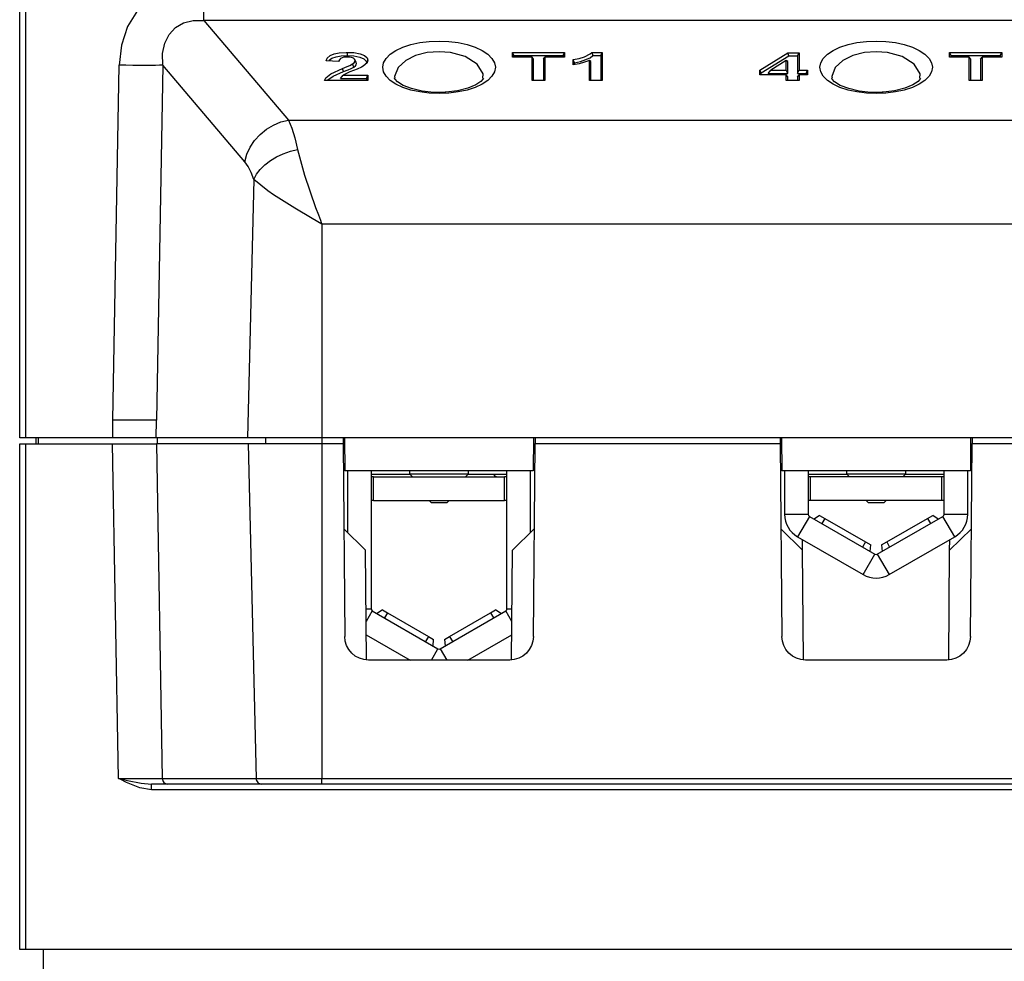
# Model space of a CAD drawing. Extents: x 59 to 422, y -194 to 264.
# Tile 2 of 12: x 59 to 142, y -122 to -43. Entities that reach past the tile are written whole.
import ezdxf

# ---------------------------------------------------------------- set-up
doc = ezdxf.new("R2010")
doc.units = 0
doc.layers.get('0').update_dxf_attribs({"linetype": 'CONTINUOUS'})

msp = doc.modelspace()

# ---------------------------------------------------------------- linework, layer by layer
at = {"color": 7, "linetype": 'CONTINUOUS'}
for p, q in [((58.919, -78.199), (58.919, -38.399)), ((59.419, -38.399), (59.419, -78.199)), ((74.513, -42.878), (74.513, -39.357)), ((74.513, -42.878), (81.671, -51.305)), ((188.325, -42.878), (74.513, -42.878)), ((100.636, -45.564), (105.051, -45.564)), ((100.636, -45.962), (100.636, -45.564)), ((100.758, -45.842), (100.636, -45.564)), ((104.929, -45.842), (105.051, -45.564)), ((105.051, -45.564), (105.051, -45.962)), ((107.364, -45.564), (108.235, -45.564)), ((108.113, -45.842), (108.235, -45.564)), ((108.235, -45.564), (108.235, -47.949)), ((121.564, -47.064), (123.951, -45.595)), ((123.951, -45.595), (124.893, -45.595)), ((124.015, -45.873), (123.951, -45.595)), ((124.771, -45.873), (124.893, -45.595)), ((124.893, -45.595), (124.893, -47.063)), ((137.636, -45.564), (142.051, -45.564)), ((137.636, -45.962), (137.636, -45.564)), ((137.758, -45.842), (137.636, -45.564)), ((141.929, -45.842), (142.051, -45.564)), ((142.051, -45.564), (142.051, -45.962)), ((66.799, -76.699), (67.327, -46.652)), ((71.028, -46.652), (70.5, -76.699)), ((77.97, -54.826), (71.028, -46.652)), ((85.939, -46.329), (84.853, -46.284)), ((85.982, -46.196), (85.909, -46.327)), ((87.201, -46.805), (87.099, -46.55)), ((87.406, -46.383), (87.288, -46.168)), ((87.436, -46.502), (87.314, -46.275)), ((87.436, -46.502), (87.395, -46.384)), ((102.301, -45.962), (100.636, -45.962)), ((100.758, -45.962), (100.758, -45.842)), ((100.758, -45.842), (104.929, -45.842)), ((102.301, -47.949), (102.301, -45.962)), ((102.423, -46.137), (102.301, -45.962)), ((102.423, -47.949), (102.423, -46.137)), ((103.264, -46.137), (103.386, -45.962)), ((103.264, -46.137), (103.264, -47.949)), ((103.386, -45.962), (103.386, -47.949)), ((105.051, -45.962), (103.386, -45.962)), ((104.929, -45.842), (104.929, -45.962)), ((105.774, -46.634), (105.774, -46.176)), ((105.896, -46.611), (105.896, -46.438)), ((107.149, -47.949), (107.149, -46.251)), ((107.271, -46.352), (107.149, -46.251)), ((107.271, -47.949), (107.271, -46.352)), ((107.448, -45.842), (108.113, -45.842)), ((108.113, -45.842), (108.113, -47.949)), ((121.686, -47.307), (124.015, -45.873)), ((123.807, -46.268), (122.516, -47.063)), ((123.929, -46.329), (123.807, -46.268)), ((123.807, -47.063), (123.807, -46.268)), ((123.929, -47.341), (123.929, -46.329)), ((124.015, -45.873), (124.771, -45.873)), ((124.771, -45.873), (124.771, -47.341)), ((139.301, -45.962), (137.636, -45.962)), ((137.758, -45.962), (137.758, -45.842)), ((137.758, -45.842), (141.929, -45.842)), ((139.301, -47.949), (139.301, -45.962)), ((139.423, -46.137), (139.301, -45.962)), ((139.423, -47.949), (139.423, -46.137)), ((140.264, -46.137), (140.386, -45.962)), ((140.264, -46.137), (140.264, -47.949)), ((140.386, -45.962), (140.386, -47.949)), ((142.051, -45.962), (140.386, -45.962)), ((141.929, -45.842), (141.929, -45.962)), ((86.084, -47.769), (86.302, -47.491)), ((86.32, -47.199), (86.235, -46.935)), ((86.302, -47.491), (88.399, -47.491)), ((88.277, -47.769), (88.399, -47.491)), ((88.399, -47.491), (88.399, -47.949)), ((121.564, -47.46), (121.564, -47.064)), ((121.686, -47.307), (121.564, -47.064)), ((123.807, -47.46), (121.564, -47.46)), ((121.686, -47.46), (121.686, -47.307)), ((122.284, -47.341), (122.516, -47.063)), ((122.284, -47.341), (123.929, -47.341)), ((122.516, -47.063), (123.807, -47.063)), ((123.929, -47.341), (123.807, -47.063)), ((123.807, -47.949), (123.807, -47.46)), ((123.929, -47.635), (123.807, -47.46)), ((124.771, -47.341), (124.893, -47.063)), ((124.771, -47.341), (125.494, -47.341)), ((124.771, -47.635), (124.893, -47.46)), ((124.893, -47.063), (125.616, -47.063)), ((124.893, -47.46), (124.893, -47.949)), ((125.616, -47.46), (124.893, -47.46)), ((125.494, -47.341), (125.616, -47.063)), ((125.494, -47.341), (125.494, -47.46)), ((125.616, -47.063), (125.616, -47.46)), ((88.399, -47.949), (84.709, -47.949)), ((86.084, -47.769), (88.277, -47.769)), ((88.277, -47.769), (88.277, -47.949)), ((103.386, -47.949), (102.301, -47.949)), ((108.235, -47.949), (107.149, -47.949)), ((124.893, -47.949), (123.807, -47.949)), ((123.929, -47.949), (123.929, -47.635)), ((124.771, -47.635), (124.771, -47.949)), ((140.386, -47.949), (139.301, -47.949)), ((81.671, -51.305), (181.167, -51.305)), ((78.74, -56.316), (78.209, -78.199)), ((84.497, -60.106), (84.497, -78.199)), ((178.342, -60.106), (84.497, -60.106)), ((58.919, -68.199), (58.919, -67.449)), ((58.919, -78.199), (58.919, -68.199)), ((66.799, -78.199), (66.799, -76.699)), ((67.964, -76.699), (66.799, -76.699)), ((69.028, -76.699), (67.964, -76.699)), ((69.898, -76.699), (69.028, -76.699)), ((70.5, -76.699), (69.898, -76.699)), ((70.463, -78.199), (70.5, -76.699)), ((59.419, -78.199), (58.919, -78.199)), ((66.799, -78.199), (59.419, -78.199)), ((60.293, -78.199), (60.297, -78.699)), ((60.485, -78.199), (60.481, -78.699)), ((70.463, -78.199), (66.799, -78.199)), ((78.209, -78.199), (70.463, -78.199)), ((70.549, -78.199), (70.546, -78.699)), ((84.497, -78.199), (78.209, -78.199)), ((79.731, -78.199), (79.727, -78.699)), ((86.419, -78.199), (84.497, -78.199)), ((84.497, -78.199), (84.497, -78.699)), ((86.29, -78.199), (86.294, -78.699)), ((102.419, -78.199), (86.419, -78.199)), ((86.419, -78.199), (86.444, -80.999)), ((102.419, -78.199), (102.395, -80.999)), ((123.419, -78.199), (102.419, -78.199)), ((102.549, -78.199), (102.544, -78.699)), ((123.29, -78.199), (123.294, -78.699)), ((139.419, -78.199), (123.419, -78.199)), ((123.419, -78.199), (123.444, -80.999)), ((139.419, -78.199), (139.395, -80.999)), ((160.419, -78.199), (139.419, -78.199)), ((139.549, -78.199), (139.544, -78.699)), ((58.919, -121.499), (58.919, -78.699)), ((58.919, -78.699), (59.419, -78.699)), ((58.919, -97.699), (58.919, -78.699)), ((59.419, -78.699), (59.419, -121.499)), ((59.419, -78.699), (66.788, -78.699)), ((67.286, -107.012), (66.788, -78.699)), ((66.788, -78.699), (70.489, -78.699)), ((70.489, -78.699), (70.987, -107.012)), ((78.246, -78.699), (70.489, -78.699)), ((78.246, -78.699), (78.932, -107.012)), ((84.497, -78.699), (78.246, -78.699)), ((84.497, -78.699), (84.497, -107.012)), ((86.294, -78.699), (84.497, -78.699)), ((86.294, -78.699), (86.436, -95.016)), ((86.294, -78.699), (86.424, -78.699)), ((102.402, -95.016), (102.544, -78.699)), ((102.415, -78.699), (102.544, -78.699)), ((123.294, -78.699), (102.544, -78.699)), ((123.294, -78.699), (123.436, -95.016)), ((123.294, -78.699), (123.424, -78.699)), ((139.402, -95.016), (139.544, -78.699)), ((139.415, -78.699), (139.544, -78.699)), ((160.294, -78.699), (139.544, -78.699)), ((102.395, -80.999), (86.444, -80.999)), ((86.669, -80.999), (86.669, -86.196)), ((88.669, -80.999), (88.669, -92.664)), ((91.969, -81.299), (88.669, -81.299)), ((88.869, -81.499), (88.669, -81.499)), ((88.869, -83.499), (88.869, -81.499)), ((88.869, -81.499), (99.969, -81.499)), ((91.919, -80.999), (91.919, -81.249)), ((91.919, -81.249), (92.169, -81.499)), ((91.919, -81.249), (96.919, -81.249)), ((96.669, -81.499), (96.919, -81.249)), ((100.169, -81.299), (96.869, -81.299)), ((96.919, -81.249), (96.919, -80.999)), ((99.969, -83.499), (99.969, -81.499)), ((100.169, -81.499), (99.969, -81.499)), ((100.169, -92.664), (100.169, -80.999)), ((102.169, -86.196), (102.169, -80.999)), ((139.395, -80.999), (123.444, -80.999)), ((123.669, -80.999), (123.669, -84.664)), ((125.669, -80.999), (125.669, -84.664)), ((128.969, -81.299), (125.669, -81.299)), ((125.869, -81.499), (125.669, -81.499)), ((136.969, -81.499), (125.869, -81.499)), ((125.869, -83.499), (125.869, -81.499)), ((128.919, -80.999), (128.919, -81.249)), ((128.919, -81.249), (129.169, -81.499)), ((128.919, -81.249), (133.919, -81.249)), ((133.669, -81.499), (133.919, -81.249)), ((137.169, -81.299), (133.869, -81.299)), ((133.919, -81.249), (133.919, -80.999)), ((136.969, -83.499), (136.969, -81.499)), ((137.169, -81.499), (136.969, -81.499)), ((137.169, -84.664), (137.169, -80.999)), ((139.169, -84.664), (139.169, -80.999)), ((88.869, -83.499), (88.669, -83.499)), ((88.869, -83.499), (99.969, -83.499)), ((93.569, -83.499), (93.769, -83.699)), ((95.069, -83.699), (93.769, -83.699)), ((95.069, -83.699), (95.269, -83.499)), ((100.169, -83.499), (99.969, -83.499)), ((125.869, -83.499), (125.669, -83.499)), ((136.969, -83.499), (125.869, -83.499)), ((130.569, -83.499), (130.769, -83.699)), ((132.069, -83.699), (130.769, -83.699)), ((132.069, -83.699), (132.269, -83.499)), ((137.169, -83.499), (136.969, -83.499)), ((123.669, -84.664), (125.669, -84.664)), ((125.769, -84.837), (124.769, -86.569)), ((125.769, -84.837), (131.319, -88.041)), ((126.629, -84.756), (126.177, -85.072)), ((126.629, -84.756), (127.062, -85.006)), ((127.062, -85.006), (126.812, -85.439)), ((127.062, -85.006), (130.526, -87.006)), ((131.519, -88.041), (137.069, -84.837)), ((132.312, -87.006), (135.776, -85.006)), ((135.776, -85.006), (136.209, -84.756)), ((135.776, -85.006), (136.026, -85.439)), ((136.661, -85.072), (136.209, -84.756)), ((138.069, -86.569), (137.069, -84.837)), ((137.169, -84.664), (139.169, -84.664)), ((88.198, -87.699), (86.357, -85.889)), ((102.482, -85.889), (100.641, -87.699)), ((125.198, -87.699), (123.357, -85.889)), ((124.769, -86.569), (130.319, -89.773)), ((132.519, -89.773), (138.069, -86.569)), ((139.482, -85.889), (137.641, -87.699)), ((125.198, -87.699), (125.19, -86.812)), ((130.526, -87.006), (130.276, -87.439)), ((130.526, -87.006), (130.959, -87.256)), ((130.911, -87.805), (130.959, -87.256)), ((131.879, -87.256), (132.312, -87.006)), ((131.879, -87.256), (131.927, -87.805)), ((132.312, -87.006), (132.562, -87.439)), ((137.641, -87.699), (137.648, -86.812)), ((88.279, -96.992), (88.198, -87.699)), ((100.56, -96.992), (100.641, -87.699)), ((125.279, -96.992), (125.198, -87.699)), ((130.319, -89.773), (131.319, -88.041)), ((131.519, -88.041), (132.519, -89.773)), ((137.56, -96.992), (137.641, -87.699)), ((88.241, -92.664), (88.669, -92.664)), ((88.769, -92.837), (88.25, -93.735)), ((88.769, -92.837), (94.319, -96.041)), ((89.629, -92.756), (89.177, -93.072)), ((89.629, -92.756), (90.062, -93.006)), ((90.062, -93.006), (89.812, -93.439)), ((90.062, -93.006), (93.526, -95.006)), ((94.519, -96.041), (100.069, -92.837)), ((95.312, -95.006), (98.776, -93.006)), ((98.776, -93.006), (99.209, -92.756)), ((98.776, -93.006), (99.026, -93.439)), ((99.661, -93.072), (99.209, -92.756)), ((100.588, -93.735), (100.069, -92.837)), ((100.169, -92.664), (100.597, -92.664)), ((88.26, -94.852), (91.978, -96.999)), ((93.526, -95.006), (93.276, -95.439)), ((93.526, -95.006), (93.959, -95.256)), ((94.879, -95.256), (95.312, -95.006)), ((95.312, -95.006), (95.562, -95.439)), ((96.861, -96.999), (100.578, -94.852)), ((93.911, -95.805), (93.959, -95.256)), ((94.879, -95.256), (94.927, -95.805)), ((93.766, -96.999), (94.319, -96.041)), ((94.519, -96.041), (95.072, -96.999)), ((100.402, -96.999), (88.436, -96.999)), ((137.402, -96.999), (125.436, -96.999)), ((58.919, -98.449), (58.919, -97.699)), ((71.449, -107.499), (70.082, -107.499)), ((70.082, -107.985), (70.082, -107.499)), ((70.987, -107.012), (78.932, -107.012)), ((79.395, -107.499), (71.449, -107.499)), ((78.932, -107.012), (84.497, -107.012)), ((84.497, -107.499), (79.395, -107.499)), ((84.497, -107.012), (178.342, -107.012)), ((84.497, -107.499), (84.497, -107.012)), ((178.342, -107.499), (84.497, -107.499)), ((192.757, -107.985), (70.082, -107.985)), ((59.419, -121.499), (58.919, -121.499)), ((203.419, -121.499), (59.419, -121.499)), ((60.919, -121.499), (60.919, -123.499))]:
    msp.add_line(p, q, dxfattribs=at)
at = {"color": 7, "linetype": 'CONTINUOUS', "flags": 128}
for points in [[(74.513, -39.357), (72.869, -39.532), (71.346, -40.049), (70.002, -40.888), (68.89, -42.017), (68.054, -43.39), (67.526, -44.956), (67.327, -46.652)], [(71.028, -46.652), (71.018, -45.675), (71.201, -44.797), (71.569, -44.052), (72.109, -43.468), (72.798, -43.069), (73.61, -42.869), (74.513, -42.878)], [(94.419, -44.609), (95.247, -44.643), (96.049, -44.743), (96.802, -44.907), (97.482, -45.129), (98.069, -45.403), (98.546, -45.721), (98.897, -46.072), (99.112, -46.446), (99.184, -46.832), (99.112, -47.217), (98.897, -47.591), (98.546, -47.943), (98.069, -48.26), (97.482, -48.534), (96.802, -48.756), (96.049, -48.92), (95.247, -49.02), (94.419, -49.054), (93.592, -49.02), (92.789, -48.92), (92.037, -48.756), (91.356, -48.534), (90.769, -48.26), (90.292, -47.943), (89.941, -47.591), (89.726, -47.217), (89.654, -46.832), (89.726, -46.446), (89.941, -46.072), (90.292, -45.721), (90.769, -45.403), (91.356, -45.129), (92.037, -44.907), (92.789, -44.743), (93.592, -44.643), (94.419, -44.609)], [(131.419, -44.609), (132.247, -44.643), (133.049, -44.743), (133.802, -44.907), (134.482, -45.129), (135.069, -45.403), (135.546, -45.721), (135.897, -46.072), (136.112, -46.446), (136.184, -46.832), (136.112, -47.217), (135.897, -47.591), (135.546, -47.943), (135.069, -48.26), (134.482, -48.534), (133.802, -48.756), (133.049, -48.92), (132.247, -49.02), (131.419, -49.054), (130.592, -49.02), (129.789, -48.92), (129.037, -48.756), (128.356, -48.534), (127.769, -48.26), (127.292, -47.943), (126.941, -47.591), (126.726, -47.217), (126.654, -46.832), (126.726, -46.446), (126.941, -46.072), (127.292, -45.721), (127.769, -45.403), (128.356, -45.129), (129.037, -44.907), (129.789, -44.743), (130.592, -44.643), (131.419, -44.609)], [(84.853, -46.284), (84.957, -46.055), (85.193, -45.843), (85.542, -45.699), (85.977, -45.608), (86.549, -45.565), (86.667, -45.564)], [(86.667, -45.564), (87.215, -45.589), (87.728, -45.68), (88.119, -45.837), (88.345, -46.035), (88.399, -46.213)], [(86.667, -45.842), (86.667, -45.774), (86.667, -45.705), (86.667, -45.634), (86.667, -45.564)], [(94.419, -45.507), (93.419, -45.587), (92.437, -45.839), (91.595, -46.258), (90.959, -46.851), (90.66, -47.604), (90.687, -47.723)], [(98.122, -47.743), (98.142, -47.395), (97.636, -46.572), (96.621, -45.926), (95.381, -45.581), (94.419, -45.507)], [(105.774, -46.176), (106.271, -46.075), (106.718, -45.94), (107.211, -45.701), (107.364, -45.564)], [(107.448, -45.842), (107.427, -45.773), (107.406, -45.703), (107.385, -45.633), (107.364, -45.564)], [(131.419, -45.507), (130.419, -45.587), (129.437, -45.839), (128.595, -46.258), (127.959, -46.851), (127.66, -47.604), (127.687, -47.723)], [(135.122, -47.743), (135.142, -47.395), (134.636, -46.572), (133.621, -45.926), (132.381, -45.581), (131.419, -45.507)], [(71.028, -46.652), (70.764, -46.661), (70.426, -46.668), (70.02, -46.672), (69.555, -46.673), (69.042, -46.672), (68.492, -46.668), (67.916, -46.661), (67.327, -46.652)], [(85.089, -46.293), (85.121, -46.238), (85.353, -46.066), (85.717, -45.94), (86.14, -45.868), (86.667, -45.842)], [(86.644, -45.962), (86.372, -45.981), (86.203, -46.025), (86.078, -46.089), (85.978, -46.203), (85.939, -46.329)], [(86.235, -46.935), (86.633, -46.771), (86.875, -46.665), (87.099, -46.55)], [(87.314, -46.275), (87.266, -46.137), (87.17, -46.06), (87.016, -46.001), (86.836, -45.97), (86.644, -45.962)], [(86.667, -45.842), (87.214, -45.869), (87.721, -45.968), (88.057, -46.116), (88.242, -46.301), (88.277, -46.439)], [(87.099, -46.55), (87.228, -46.448), (87.309, -46.307), (87.314, -46.275)], [(87.201, -46.805), (87.332, -46.703), (87.398, -46.624), (87.436, -46.502)], [(88.399, -46.213), (88.324, -46.444), (88, -46.725), (87.852, -46.811)], [(88.277, -46.439), (88.307, -46.384), (88.337, -46.328), (88.368, -46.27), (88.399, -46.213)], [(105.896, -46.438), (105.866, -46.372), (105.835, -46.307), (105.805, -46.241), (105.774, -46.176)], [(107.149, -46.251), (106.742, -46.407), (106.284, -46.535), (105.774, -46.634)], [(105.896, -46.438), (106.387, -46.332), (107.217, -46.019), (107.448, -45.842)], [(84.709, -47.949), (84.827, -47.719), (85.248, -47.384), (86.235, -46.935)], [(84.965, -47.949), (85, -47.896), (85.446, -47.588), (86.32, -47.199)], [(87.852, -46.811), (87.478, -46.982), (86.859, -47.223), (86.302, -47.491)], [(86.32, -47.199), (86.718, -47.035), (86.969, -46.924), (87.201, -46.805)], [(94.938, -48.942), (93.977, -48.949), (92.983, -48.844), (92.095, -48.638), (91.381, -48.359), (90.905, -48.058), (90.69, -47.825), (90.654, -47.741), (90.658, -47.731)], [(98.181, -47.744), (98.154, -47.817), (97.968, -48.029), (97.523, -48.325), (96.846, -48.606), (95.983, -48.822), (95.001, -48.941), (94.938, -48.942)], [(131.938, -48.942), (130.977, -48.949), (129.983, -48.844), (129.095, -48.638), (128.381, -48.359), (127.905, -48.058), (127.69, -47.825), (127.654, -47.741), (127.658, -47.731)], [(135.181, -47.744), (135.154, -47.817), (134.968, -48.029), (134.523, -48.325), (133.846, -48.606), (132.983, -48.822), (132.001, -48.941), (131.938, -48.942)], [(77.97, -54.826), (78.145, -54.195), (78.425, -53.586), (78.803, -53.017), (79.266, -52.506), (79.801, -52.068), (80.393, -51.715), (81.022, -51.458), (81.671, -51.305)], [(81.671, -51.305), (81.958, -51.977), (82.216, -52.81), (82.44, -53.789)], [(78.74, -56.316), (78.97, -55.888), (79.288, -55.474), (79.683, -55.083), (80.147, -54.725), (80.669, -54.41), (81.234, -54.144), (81.83, -53.936), (82.44, -53.789)], [(82.44, -53.789), (83.022, -55.953), (83.973, -58.695), (84.201, -59.313), (84.371, -59.769), (84.443, -59.962), (84.474, -60.045), (84.49, -60.088), (84.497, -60.106)], [(78.74, -56.316), (78.515, -55.729), (78.257, -55.229), (77.97, -54.826)], [(84.497, -60.106), (84.483, -60.098), (83.689, -59.63), (82.219, -58.754), (80.407, -57.614), (79.936, -57.292), (78.74, -56.316)], [(88.436, -96.999), (88.048, -96.96), (87.675, -96.848), (87.331, -96.665), (87.028, -96.419), (86.78, -96.119), (86.594, -95.776), (86.478, -95.404), (86.436, -95.016)], [(102.402, -95.016), (102.361, -95.404), (102.245, -95.776), (102.059, -96.119), (101.81, -96.419), (101.508, -96.665), (101.163, -96.848), (100.79, -96.96), (100.402, -96.999)], [(125.436, -96.999), (125.048, -96.96), (124.675, -96.848), (124.331, -96.665), (124.028, -96.419), (123.78, -96.119), (123.594, -95.776), (123.478, -95.404), (123.436, -95.016)], [(139.402, -95.016), (139.361, -95.404), (139.245, -95.776), (139.059, -96.119), (138.81, -96.419), (138.508, -96.665), (138.163, -96.848), (137.79, -96.96), (137.402, -96.999)], [(67.286, -107.012), (68.069, -107.013), (68.821, -107.014), (69.515, -107.014), (70.121, -107.014), (70.618, -107.013), (70.987, -107.012)], [(67.286, -107.012), (67.298, -107.014), (67.447, -107.049), (68.042, -107.186), (69.211, -107.418), (70.082, -107.499)], [(70.082, -107.985), (69.087, -107.824), (67.956, -107.36), (67.427, -107.087), (67.296, -107.017), (67.286, -107.012)], [(70.987, -107.012), (70.997, -107.107), (71.025, -107.199), (71.069, -107.283), (71.126, -107.357), (71.196, -107.417), (71.275, -107.462), (71.36, -107.489), (71.449, -107.499)], [(78.932, -107.012), (78.943, -107.107), (78.971, -107.199), (79.014, -107.283), (79.072, -107.357), (79.141, -107.417), (79.22, -107.462), (79.306, -107.489), (79.395, -107.499)]]:
    msp.add_lwpolyline(points, dxfattribs=at)
at = {"color": 7, "linetype": 'CONTINUOUS'}
for centre, radius, start, end in [((99.419, -80.999), 0.5, 216.8699, 270), ((125.869, -84.664), 2.2, 180, 240), ((125.869, -84.664), 0.2, 179.99007, 240), ((136.969, -84.664), 0.2, 300, 359.98206), ((136.969, -84.664), 2.2, 300, 0), ((131.419, -87.868), 0.2, 240, 300), ((131.419, -87.868), 2.2, 240, 300), ((88.869, -92.664), 0.2, 179.99007, 240), ((99.969, -92.664), 0.2, 300, 359.98206), ((94.419, -95.868), 0.2, 240, 300)]:
    msp.add_arc(centre, radius, start, end, dxfattribs=at)

doc.saveas('drawing.dxf')
